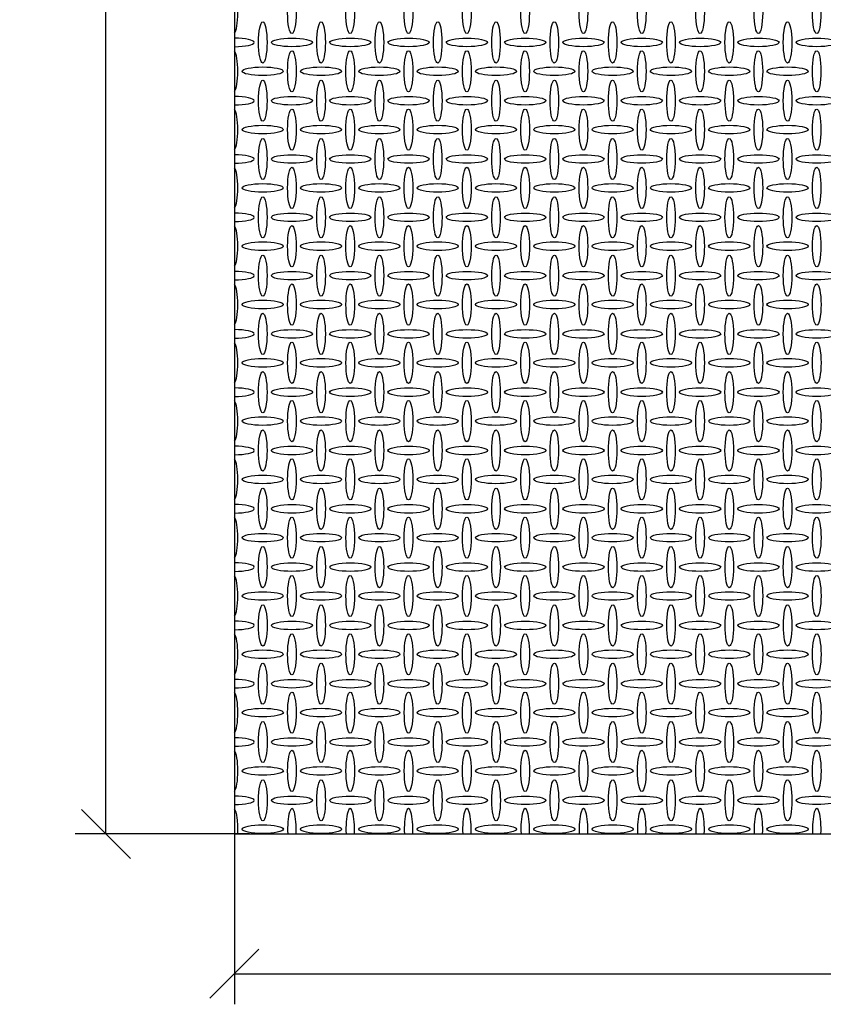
# Model space of a CAD drawing. Header units: millimetres. Extents: x 2063114 to 14983986, y -126020516 to 213791.
# Tile 180 of 256: x 2336090 to 2339370, y -1443931 to -1439911. Entities that reach past the tile are written whole.
import ezdxf

# ---------------------------------------------------------------- set-up
doc = ezdxf.new("R2010")
doc.units = ezdxf.units.MM
doc.layers.get('Defpoints').update_dxf_attribs({"color": 6, "lineweight": 35})
doc.styles.get("Standard").update_dxf_attribs({"font": 'arial.ttf'})
doc.dimstyles.new('25', dxfattribs={"dimscale": 100, "dimtxt": 2.5, "dimasz": 2, "dimexe": 1.25, "dimexo": 0.625, "dimtad": 1, "dimdec": 0, "dimlfac": 0.25, "dimtxsty": 'Standard', "dimblk": 'OBLIQUE', "dimcen": 2, "dimdle": 0.008, "dimclrd": 256, "dimclre": 256, "dimclrt": 256, "dimadec": 0, "dimazin": 0, "dimtfac": 1, "dimtdec": 0, "dimtmove": 1, "dimatfit": 2, "dimfxl": 1.25, "dimarcsym": 0})

# ---------------------------------------------------------------- blocks, each defined once
blk = doc.blocks.new('_Oblique')
at = {"color": 0, "linetype": 'ByBlock', "lineweight": -2}
blk.add_line((-0.5, -0.5), (0.5, 0.5), dxfattribs=at)
blk = doc.blocks.new('*D920')
at = {"lineweight": -2, "transparency": 16777216}
for p, q in [((2336966.6, -1442876.4), (2336966.6, -1443931.3)), ((2342608.6, -1443298.2), (2342608.6, -1443931.3)), ((2336965.8, -1443806.3), (2342609.4, -1443806.3))]:
    blk.add_line(p, q, dxfattribs=at)
at = {"layer": 'Defpoints', "color": 0, "lineweight": 30, "transparency": 16777216}
for p in [(2336966.6, -1442813.9), (2342608.6, -1443235.7), (2342608.6, -1443806.3)]:
    blk.add_point(p, dxfattribs=at)
at = {"lineweight": -2, "transparency": 16777216, "xscale": 200, "yscale": 200, "zscale": 200, "rotation": 180}
blk.add_blockref('_Oblique', (2336966.6, -1443806.3), dxfattribs=at)
at = {"lineweight": -2, "transparency": 16777216, "xscale": 200, "yscale": 200, "zscale": 200}
blk.add_blockref('_Oblique', (2342608.6, -1443806.3), dxfattribs=at)
at = {"transparency": 16777216, "insert": (2339787.6, -1443616.1), "char_height": 250, "attachment_point": 5}
blk.add_mtext('1410', dxfattribs=at)
blk = doc.blocks.new('*D921')
at = {"lineweight": -2, "transparency": 16777216}
for p, q in [((2337028.5, -1429155.7), (2336317, -1429155.7)), ((2336442, -1443236.5), (2336442, -1429154.9)), ((2337028.5, -1443235.7), (2336317, -1443235.7))]:
    blk.add_line(p, q, dxfattribs=at)
at = {"layer": 'Defpoints', "color": 0, "lineweight": 30, "transparency": 16777216}
for p in [(2336442, -1429155.7), (2337091, -1429155.7), (2337091, -1443235.7)]:
    blk.add_point(p, dxfattribs=at)
at = {"lineweight": -2, "transparency": 16777216, "xscale": 200, "yscale": 200, "zscale": 200}
for p, rotation in [((2336442, -1429155.7), 90), ((2336442, -1443235.7), 270)]:
    blk.add_blockref('_Oblique', p, dxfattribs=dict(at, rotation=rotation))
at = {"transparency": 16777216, "insert": (2336251.8, -1436195.7), "char_height": 250, "attachment_point": 5, "rotation": 90}
blk.add_mtext('3520', dxfattribs=at)

msp = doc.modelspace()

# ---------------------------------------------------------------- linework, layer by layer
msp.add_lwpolyline([(2342608.57243, -1429155.73909), (2336966.57243, -1429155.73909), (2336966.57243, -1443235.73876), (2342608.57243, -1443235.73876)], close=True)
at = {"linetype": 'Continuous'}
for centre, major_axis, start_param, end_param in [((2336962.79766, -1439883.70508), (0, -84), 0.2174101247, 2.9241825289), ((2336962.9943, -1440003.90182), (84, 0), 4.7549986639, 7.8113719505), ((2336962.79766, -1440121.70508), (0, -84), 0.2174101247, 2.9241825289), ((2336962.9943, -1440241.90182), (84, 0), 4.7549986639, 7.8113719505), ((2336962.8497, -1440359.85395), (0, -84), 0.2143655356, 2.9272271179), ((2336963.00907, -1440479.93143), (84, 0), 4.7548226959, 7.8115479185), ((2336962.8497, -1440597.85395), (0, -84), 0.2143655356, 2.9272271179), ((2336963.04635, -1440718.05069), (84, 0), 4.754378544, 7.8119920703), ((2336962.8497, -1440835.85395), (0, -84), 0.2143655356, 2.9272271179), ((2336963.09839, -1440956.19956), (84, 0), 4.7537584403, 7.812612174), ((2336962.90174, -1441074.00282), (0, -84), 0.2113229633, 2.9302696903), ((2336963.0125, -1441193.90117), (84, 0), 4.7547818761, 7.8115887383), ((2336962.91811, -1441312.07178), (0, -84), 0.2103668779, 2.9312257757), ((2336963.02886, -1441431.97013), (84, 0), 4.7545869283, 7.811783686), ((2336962.91811, -1441550.07178), (0, -84), 0.2103668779, 2.9312257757), ((2336963.04987, -1441670.05159), (84, 0), 4.754336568, 7.8120340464), ((2336962.91811, -1441788.07178), (0, -84), 0.2103668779, 2.9312257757), ((2336963.07748, -1441908.14926), (84, 0), 4.7540076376, 7.8123629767), ((2336962.91811, -1442026.07178), (0, -84), 0.2103668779, 2.9312257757), ((2336963.11475, -1442146.26852), (84, 0), 4.7535635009, 7.8128071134), ((2336962.91811, -1442264.07178), (0, -84), 0.2103668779, 2.9312257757), ((2336963.16679, -1442384.41739), (84, 0), 4.7529434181, 7.8134271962), ((2336962.97015, -1442502.22065), (0, -84), 0.2073269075, 2.9342657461), ((2336963.12952, -1442622.29813), (84, 0), 4.7533875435, 7.8129830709), ((2336962.97015, -1442740.22065), (0, -84), 0.2073269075, 2.9342657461), ((2336963.16679, -1442860.41739), (84, 0), 4.7529434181, 7.8134271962), ((2336962.97015, -1442978.22065), (0, -84), 0.2073269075, 2.9342657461), ((2336963.21884, -1443098.56626), (84, 0), 4.7523233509, 7.8140472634), ((2337201.02219, -1443216.36952), (0, -84), 1.3381162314, 4.9450690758), ((2337439.02219, -1443216.36952), (0, -84), 1.3381162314, 4.9450690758), ((2337677.02219, -1443216.36952), (0, -84), 1.3381162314, 4.9450690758), ((2337915.02219, -1443216.36952), (0, -84), 1.3381162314, 4.9450690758), ((2338153.02219, -1443216.36952), (0, -84), 1.3381162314, 4.9450690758), ((2338391.02219, -1443216.36952), (0, -84), 1.3381162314, 4.9450690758), ((2338629.02219, -1443216.36952), (0, -84), 1.3381162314, 4.9450690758), ((2338867.02219, -1443216.36952), (0, -84), 1.3381162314, 4.9450690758), ((2339105.02219, -1443216.36952), (0, -84), 1.3381162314, 4.9450690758), ((2339343.02219, -1443216.36952), (0, -84), 1.3381162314, 4.9450690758), ((2336963.02219, -1443216.36952), (0, -84), 1.3381162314, 2.9373037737)]:
    msp.add_ellipse(centre, major_axis=major_axis, ratio=0.2083333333, start_param=start_param, end_param=end_param, dxfattribs=at)
for centre, major_axis in [((2337200.79766, -1439883.70508), (0, -84)), ((2337438.79766, -1439883.70508), (0, -84)), ((2337676.79766, -1439883.70508), (0, -84)), ((2337914.79766, -1439883.70508), (0, -84)), ((2338152.79766, -1439883.70508), (0, -84)), ((2338390.79766, -1439883.70508), (0, -84)), ((2338628.79766, -1439883.70508), (0, -84)), ((2338866.79766, -1439883.70508), (0, -84)), ((2339104.79766, -1439883.70508), (0, -84)), ((2339342.79766, -1439883.70508), (0, -84)), ((2337081.9943, -1440003.90182), (0, -84)), ((2337319.9943, -1440003.90182), (0, -84)), ((2337557.9943, -1440003.90182), (0, -84)), ((2337795.9943, -1440003.90182), (0, -84)), ((2338033.9943, -1440003.90182), (0, -84)), ((2338271.9943, -1440003.90182), (0, -84)), ((2338509.9943, -1440003.90182), (0, -84)), ((2338747.9943, -1440003.90182), (0, -84)), ((2338985.9943, -1440003.90182), (0, -84)), ((2339223.9943, -1440003.90182), (0, -84)), ((2337200.9943, -1440003.90182), (84, 0)), ((2337438.9943, -1440003.90182), (84, 0)), ((2337676.9943, -1440003.90182), (84, 0)), ((2337914.9943, -1440003.90182), (84, 0)), ((2338152.9943, -1440003.90182), (84, 0)), ((2338390.9943, -1440003.90182), (84, 0)), ((2338628.9943, -1440003.90182), (84, 0)), ((2338866.9943, -1440003.90182), (84, 0)), ((2339104.9943, -1440003.90182), (84, 0)), ((2339342.9943, -1440003.90182), (84, 0)), ((2337200.79766, -1440121.70508), (0, -84)), ((2337438.79766, -1440121.70508), (0, -84)), ((2337676.79766, -1440121.70508), (0, -84)), ((2337914.79766, -1440121.70508), (0, -84)), ((2338152.79766, -1440121.70508), (0, -84)), ((2338390.79766, -1440121.70508), (0, -84)), ((2338628.79766, -1440121.70508), (0, -84)), ((2338866.79766, -1440121.70508), (0, -84)), ((2339104.79766, -1440121.70508), (0, -84)), ((2339342.79766, -1440121.70508), (0, -84)), ((2337081.79766, -1440121.70508), (84, 0)), ((2337319.79766, -1440121.70508), (84, 0)), ((2337557.79766, -1440121.70508), (84, 0)), ((2337795.79766, -1440121.70508), (84, 0)), ((2338033.79766, -1440121.70508), (84, 0)), ((2338271.79766, -1440121.70508), (84, 0)), ((2338509.79766, -1440121.70508), (84, 0)), ((2338747.79766, -1440121.70508), (84, 0)), ((2338985.79766, -1440121.70508), (84, 0)), ((2339223.79766, -1440121.70508), (84, 0)), ((2337082.04635, -1440242.05069), (0, -84)), ((2337320.04635, -1440242.05069), (0, -84)), ((2337558.04635, -1440242.05069), (0, -84)), ((2337796.04635, -1440242.05069), (0, -84)), ((2338034.04635, -1440242.05069), (0, -84)), ((2338272.04635, -1440242.05069), (0, -84)), ((2338510.04635, -1440242.05069), (0, -84)), ((2338748.04635, -1440242.05069), (0, -84)), ((2338986.04635, -1440242.05069), (0, -84)), ((2339224.04635, -1440242.05069), (0, -84)), ((2337200.9943, -1440241.90182), (84, 0)), ((2337438.9943, -1440241.90182), (84, 0)), ((2337676.9943, -1440241.90182), (84, 0)), ((2337914.9943, -1440241.90182), (84, 0)), ((2338152.9943, -1440241.90182), (84, 0)), ((2338390.9943, -1440241.90182), (84, 0)), ((2338628.9943, -1440241.90182), (84, 0)), ((2338866.9943, -1440241.90182), (84, 0)), ((2339104.9943, -1440241.90182), (84, 0)), ((2339342.9943, -1440241.90182), (84, 0)), ((2337200.8497, -1440359.85395), (0, -84)), ((2337438.8497, -1440359.85395), (0, -84)), ((2337676.8497, -1440359.85395), (0, -84)), ((2337914.8497, -1440359.85395), (0, -84)), ((2338152.8497, -1440359.85395), (0, -84)), ((2338390.8497, -1440359.85395), (0, -84)), ((2338628.8497, -1440359.85395), (0, -84)), ((2338866.8497, -1440359.85395), (0, -84)), ((2339104.8497, -1440359.85395), (0, -84)), ((2339342.8497, -1440359.85395), (0, -84)), ((2337081.79766, -1440359.70508), (84, 0)), ((2337319.79766, -1440359.70508), (84, 0)), ((2337557.79766, -1440359.70508), (84, 0)), ((2337795.79766, -1440359.70508), (84, 0)), ((2338033.79766, -1440359.70508), (84, 0)), ((2338271.79766, -1440359.70508), (84, 0)), ((2338509.79766, -1440359.70508), (84, 0)), ((2338747.79766, -1440359.70508), (84, 0)), ((2338985.79766, -1440359.70508), (84, 0)), ((2339223.79766, -1440359.70508), (84, 0)), ((2337082.00907, -1440479.93143), (0, -84)), ((2337320.00907, -1440479.93143), (0, -84)), ((2337558.00907, -1440479.93143), (0, -84)), ((2337796.00907, -1440479.93143), (0, -84)), ((2338034.00907, -1440479.93143), (0, -84)), ((2338272.00907, -1440479.93143), (0, -84)), ((2338510.00907, -1440479.93143), (0, -84)), ((2338748.00907, -1440479.93143), (0, -84)), ((2338986.00907, -1440479.93143), (0, -84)), ((2339224.00907, -1440479.93143), (0, -84)), ((2337201.00907, -1440479.93143), (84, 0)), ((2337439.00907, -1440479.93143), (84, 0)), ((2337677.00907, -1440479.93143), (84, 0)), ((2337915.00907, -1440479.93143), (84, 0)), ((2338153.00907, -1440479.93143), (84, 0)), ((2338391.00907, -1440479.93143), (84, 0)), ((2338629.00907, -1440479.93143), (84, 0)), ((2338867.00907, -1440479.93143), (84, 0)), ((2339105.00907, -1440479.93143), (84, 0)), ((2339343.00907, -1440479.93143), (84, 0)), ((2337200.8497, -1440597.85395), (0, -84)), ((2337438.8497, -1440597.85395), (0, -84)), ((2337676.8497, -1440597.85395), (0, -84)), ((2337914.8497, -1440597.85395), (0, -84)), ((2338152.8497, -1440597.85395), (0, -84)), ((2338390.8497, -1440597.85395), (0, -84)), ((2338628.8497, -1440597.85395), (0, -84)), ((2338866.8497, -1440597.85395), (0, -84)), ((2339104.8497, -1440597.85395), (0, -84)), ((2339342.8497, -1440597.85395), (0, -84)), ((2337081.8497, -1440597.85395), (84, 0)), ((2337319.8497, -1440597.85395), (84, 0)), ((2337557.8497, -1440597.85395), (84, 0)), ((2337795.8497, -1440597.85395), (84, 0)), ((2338033.8497, -1440597.85395), (84, 0)), ((2338271.8497, -1440597.85395), (84, 0)), ((2338509.8497, -1440597.85395), (84, 0)), ((2338747.8497, -1440597.85395), (84, 0)), ((2338985.8497, -1440597.85395), (84, 0)), ((2339223.8497, -1440597.85395), (84, 0)), ((2337082.04635, -1440718.05069), (0, -84)), ((2337320.04635, -1440718.05069), (0, -84)), ((2337558.04635, -1440718.05069), (0, -84)), ((2337796.04635, -1440718.05069), (0, -84)), ((2338034.04635, -1440718.05069), (0, -84)), ((2338272.04635, -1440718.05069), (0, -84)), ((2338510.04635, -1440718.05069), (0, -84)), ((2338748.04635, -1440718.05069), (0, -84)), ((2338986.04635, -1440718.05069), (0, -84)), ((2339224.04635, -1440718.05069), (0, -84)), ((2337201.04635, -1440718.05069), (84, 0)), ((2337439.04635, -1440718.05069), (84, 0)), ((2337677.04635, -1440718.05069), (84, 0)), ((2337915.04635, -1440718.05069), (84, 0)), ((2338153.04635, -1440718.05069), (84, 0)), ((2338391.04635, -1440718.05069), (84, 0)), ((2338629.04635, -1440718.05069), (84, 0)), ((2338867.04635, -1440718.05069), (84, 0)), ((2339105.04635, -1440718.05069), (84, 0)), ((2339343.04635, -1440718.05069), (84, 0)), ((2337200.8497, -1440835.85395), (0, -84)), ((2337438.8497, -1440835.85395), (0, -84)), ((2337676.8497, -1440835.85395), (0, -84)), ((2337914.8497, -1440835.85395), (0, -84)), ((2338152.8497, -1440835.85395), (0, -84)), ((2338390.8497, -1440835.85395), (0, -84)), ((2338628.8497, -1440835.85395), (0, -84)), ((2338866.8497, -1440835.85395), (0, -84)), ((2339104.8497, -1440835.85395), (0, -84)), ((2339342.8497, -1440835.85395), (0, -84)), ((2337081.8497, -1440835.85395), (84, 0)), ((2337319.8497, -1440835.85395), (84, 0)), ((2337557.8497, -1440835.85395), (84, 0)), ((2337795.8497, -1440835.85395), (84, 0)), ((2338033.8497, -1440835.85395), (84, 0)), ((2338271.8497, -1440835.85395), (84, 0)), ((2338509.8497, -1440835.85395), (84, 0)), ((2338747.8497, -1440835.85395), (84, 0)), ((2338985.8497, -1440835.85395), (84, 0)), ((2339223.8497, -1440835.85395), (84, 0)), ((2337082.09839, -1440956.19956), (0, -84)), ((2337320.09839, -1440956.19956), (0, -84)), ((2337558.09839, -1440956.19956), (0, -84)), ((2337796.09839, -1440956.19956), (0, -84)), ((2338034.09839, -1440956.19956), (0, -84)), ((2338272.09839, -1440956.19956), (0, -84)), ((2338510.09839, -1440956.19956), (0, -84)), ((2338748.09839, -1440956.19956), (0, -84)), ((2338986.09839, -1440956.19956), (0, -84)), ((2339224.09839, -1440956.19956), (0, -84)), ((2337201.09839, -1440956.19956), (84, 0)), ((2337439.09839, -1440956.19956), (84, 0)), ((2337677.09839, -1440956.19956), (84, 0)), ((2337915.09839, -1440956.19956), (84, 0)), ((2338153.09839, -1440956.19956), (84, 0)), ((2338391.09839, -1440956.19956), (84, 0)), ((2338629.09839, -1440956.19956), (84, 0)), ((2338867.09839, -1440956.19956), (84, 0)), ((2339105.09839, -1440956.19956), (84, 0)), ((2339343.09839, -1440956.19956), (84, 0)), ((2337200.90174, -1441074.00282), (0, -84)), ((2337438.90174, -1441074.00282), (0, -84)), ((2337676.90174, -1441074.00282), (0, -84)), ((2337914.90174, -1441074.00282), (0, -84)), ((2338152.90174, -1441074.00282), (0, -84)), ((2338390.90174, -1441074.00282), (0, -84)), ((2338628.90174, -1441074.00282), (0, -84)), ((2338866.90174, -1441074.00282), (0, -84)), ((2339104.90174, -1441074.00282), (0, -84)), ((2339342.90174, -1441074.00282), (0, -84)), ((2337081.91811, -1441074.07178), (84, 0)), ((2337319.91811, -1441074.07178), (84, 0)), ((2337557.91811, -1441074.07178), (84, 0)), ((2337795.91811, -1441074.07178), (84, 0)), ((2338033.91811, -1441074.07178), (84, 0)), ((2338271.91811, -1441074.07178), (84, 0)), ((2338509.91811, -1441074.07178), (84, 0)), ((2338747.91811, -1441074.07178), (84, 0)), ((2338985.91811, -1441074.07178), (84, 0)), ((2339223.91811, -1441074.07178), (84, 0)), ((2337082.0125, -1441193.90117), (0, -84)), ((2337320.0125, -1441193.90117), (0, -84)), ((2337558.0125, -1441193.90117), (0, -84)), ((2337796.0125, -1441193.90117), (0, -84)), ((2338034.0125, -1441193.90117), (0, -84)), ((2338272.0125, -1441193.90117), (0, -84)), ((2338510.0125, -1441193.90117), (0, -84)), ((2338748.0125, -1441193.90117), (0, -84)), ((2338986.0125, -1441193.90117), (0, -84)), ((2339224.0125, -1441193.90117), (0, -84)), ((2337201.0125, -1441193.90117), (84, 0)), ((2337439.0125, -1441193.90117), (84, 0)), ((2337677.0125, -1441193.90117), (84, 0)), ((2337915.0125, -1441193.90117), (84, 0)), ((2338153.0125, -1441193.90117), (84, 0)), ((2338391.0125, -1441193.90117), (84, 0)), ((2338629.0125, -1441193.90117), (84, 0)), ((2338867.0125, -1441193.90117), (84, 0)), ((2339105.0125, -1441193.90117), (84, 0)), ((2339343.0125, -1441193.90117), (84, 0)), ((2337200.91811, -1441312.07178), (0, -84)), ((2337438.91811, -1441312.07178), (0, -84)), ((2337676.91811, -1441312.07178), (0, -84)), ((2337914.91811, -1441312.07178), (0, -84)), ((2338152.91811, -1441312.07178), (0, -84)), ((2338390.91811, -1441312.07178), (0, -84)), ((2338628.91811, -1441312.07178), (0, -84)), ((2338866.91811, -1441312.07178), (0, -84)), ((2339104.91811, -1441312.07178), (0, -84)), ((2339342.91811, -1441312.07178), (0, -84)), ((2337081.91811, -1441312.07178), (84, 0)), ((2337319.91811, -1441312.07178), (84, 0)), ((2337557.91811, -1441312.07178), (84, 0)), ((2337795.91811, -1441312.07178), (84, 0)), ((2338033.91811, -1441312.07178), (84, 0)), ((2338271.91811, -1441312.07178), (84, 0)), ((2338509.91811, -1441312.07178), (84, 0)), ((2338747.91811, -1441312.07178), (84, 0)), ((2338985.91811, -1441312.07178), (84, 0)), ((2339223.91811, -1441312.07178), (84, 0)), ((2337082.02886, -1441431.97013), (0, -84)), ((2337320.02886, -1441431.97013), (0, -84)), ((2337558.02886, -1441431.97013), (0, -84)), ((2337796.02886, -1441431.97013), (0, -84)), ((2338034.02886, -1441431.97013), (0, -84)), ((2338272.02886, -1441431.97013), (0, -84)), ((2338510.02886, -1441431.97013), (0, -84)), ((2338748.02886, -1441431.97013), (0, -84)), ((2338986.02886, -1441431.97013), (0, -84)), ((2339224.02886, -1441431.97013), (0, -84)), ((2337201.02886, -1441431.97013), (84, 0)), ((2337439.02886, -1441431.97013), (84, 0)), ((2337677.02886, -1441431.97013), (84, 0)), ((2337915.02886, -1441431.97013), (84, 0)), ((2338153.02886, -1441431.97013), (84, 0)), ((2338391.02886, -1441431.97013), (84, 0)), ((2338629.02886, -1441431.97013), (84, 0)), ((2338867.02886, -1441431.97013), (84, 0)), ((2339105.02886, -1441431.97013), (84, 0)), ((2339343.02886, -1441431.97013), (84, 0)), ((2337200.91811, -1441550.07178), (0, -84)), ((2337438.91811, -1441550.07178), (0, -84)), ((2337676.91811, -1441550.07178), (0, -84)), ((2337914.91811, -1441550.07178), (0, -84)), ((2338152.91811, -1441550.07178), (0, -84)), ((2338390.91811, -1441550.07178), (0, -84)), ((2338628.91811, -1441550.07178), (0, -84)), ((2338866.91811, -1441550.07178), (0, -84)), ((2339104.91811, -1441550.07178), (0, -84)), ((2339342.91811, -1441550.07178), (0, -84)), ((2337081.91811, -1441550.07178), (84, 0)), ((2337319.91811, -1441550.07178), (84, 0)), ((2337557.91811, -1441550.07178), (84, 0)), ((2337795.91811, -1441550.07178), (84, 0)), ((2338033.91811, -1441550.07178), (84, 0)), ((2338271.91811, -1441550.07178), (84, 0)), ((2338509.91811, -1441550.07178), (84, 0)), ((2338747.91811, -1441550.07178), (84, 0)), ((2338985.91811, -1441550.07178), (84, 0)), ((2339223.91811, -1441550.07178), (84, 0)), ((2337082.04987, -1441670.05159), (0, -84)), ((2337320.04987, -1441670.05159), (0, -84)), ((2337558.04987, -1441670.05159), (0, -84)), ((2337796.04987, -1441670.05159), (0, -84)), ((2338034.04987, -1441670.05159), (0, -84)), ((2338272.04987, -1441670.05159), (0, -84)), ((2338510.04987, -1441670.05159), (0, -84)), ((2338748.04987, -1441670.05159), (0, -84)), ((2338986.04987, -1441670.05159), (0, -84)), ((2339224.04987, -1441670.05159), (0, -84)), ((2337201.04987, -1441670.05159), (84, 0)), ((2337439.04987, -1441670.05159), (84, 0)), ((2337677.04987, -1441670.05159), (84, 0)), ((2337915.04987, -1441670.05159), (84, 0)), ((2338153.04987, -1441670.05159), (84, 0)), ((2338391.04987, -1441670.05159), (84, 0)), ((2338629.04987, -1441670.05159), (84, 0)), ((2338867.04987, -1441670.05159), (84, 0)), ((2339105.04987, -1441670.05159), (84, 0)), ((2339343.04987, -1441670.05159), (84, 0)), ((2337200.91811, -1441788.07178), (0, -84)), ((2337438.91811, -1441788.07178), (0, -84)), ((2337676.91811, -1441788.07178), (0, -84)), ((2337914.91811, -1441788.07178), (0, -84)), ((2338152.91811, -1441788.07178), (0, -84)), ((2338390.91811, -1441788.07178), (0, -84)), ((2338628.91811, -1441788.07178), (0, -84)), ((2338866.91811, -1441788.07178), (0, -84)), ((2339104.91811, -1441788.07178), (0, -84)), ((2339342.91811, -1441788.07178), (0, -84)), ((2337081.91811, -1441788.07178), (84, 0)), ((2337319.91811, -1441788.07178), (84, 0)), ((2337557.91811, -1441788.07178), (84, 0)), ((2337795.91811, -1441788.07178), (84, 0)), ((2338033.91811, -1441788.07178), (84, 0)), ((2338271.91811, -1441788.07178), (84, 0)), ((2338509.91811, -1441788.07178), (84, 0)), ((2338747.91811, -1441788.07178), (84, 0)), ((2338985.91811, -1441788.07178), (84, 0)), ((2339223.91811, -1441788.07178), (84, 0)), ((2337082.07748, -1441908.14926), (0, -84)), ((2337320.07748, -1441908.14926), (0, -84)), ((2337558.07748, -1441908.14926), (0, -84)), ((2337796.07748, -1441908.14926), (0, -84)), ((2338034.07748, -1441908.14926), (0, -84)), ((2338272.07748, -1441908.14926), (0, -84)), ((2338510.07748, -1441908.14926), (0, -84)), ((2338748.07748, -1441908.14926), (0, -84)), ((2338986.07748, -1441908.14926), (0, -84)), ((2339224.07748, -1441908.14926), (0, -84)), ((2337201.07748, -1441908.14926), (84, 0)), ((2337439.07748, -1441908.14926), (84, 0)), ((2337677.07748, -1441908.14926), (84, 0)), ((2337915.07748, -1441908.14926), (84, 0)), ((2338153.07748, -1441908.14926), (84, 0)), ((2338391.07748, -1441908.14926), (84, 0)), ((2338629.07748, -1441908.14926), (84, 0)), ((2338867.07748, -1441908.14926), (84, 0)), ((2339105.07748, -1441908.14926), (84, 0)), ((2339343.07748, -1441908.14926), (84, 0)), ((2337200.91811, -1442026.07178), (0, -84)), ((2337438.91811, -1442026.07178), (0, -84)), ((2337676.91811, -1442026.07178), (0, -84)), ((2337914.91811, -1442026.07178), (0, -84)), ((2338152.91811, -1442026.07178), (0, -84)), ((2338390.91811, -1442026.07178), (0, -84)), ((2338628.91811, -1442026.07178), (0, -84)), ((2338866.91811, -1442026.07178), (0, -84)), ((2339104.91811, -1442026.07178), (0, -84)), ((2339342.91811, -1442026.07178), (0, -84)), ((2337081.91811, -1442026.07178), (84, 0)), ((2337319.91811, -1442026.07178), (84, 0)), ((2337557.91811, -1442026.07178), (84, 0)), ((2337795.91811, -1442026.07178), (84, 0)), ((2338033.91811, -1442026.07178), (84, 0)), ((2338271.91811, -1442026.07178), (84, 0)), ((2338509.91811, -1442026.07178), (84, 0)), ((2338747.91811, -1442026.07178), (84, 0)), ((2338985.91811, -1442026.07178), (84, 0)), ((2339223.91811, -1442026.07178), (84, 0)), ((2337082.11475, -1442146.26852), (0, -84)), ((2337320.11475, -1442146.26852), (0, -84)), ((2337558.11475, -1442146.26852), (0, -84)), ((2337796.11475, -1442146.26852), (0, -84)), ((2338034.11475, -1442146.26852), (0, -84)), ((2338272.11475, -1442146.26852), (0, -84)), ((2338510.11475, -1442146.26852), (0, -84)), ((2338748.11475, -1442146.26852), (0, -84)), ((2338986.11475, -1442146.26852), (0, -84)), ((2339224.11475, -1442146.26852), (0, -84)), ((2337201.11475, -1442146.26852), (84, 0)), ((2337439.11475, -1442146.26852), (84, 0)), ((2337677.11475, -1442146.26852), (84, 0)), ((2337915.11475, -1442146.26852), (84, 0)), ((2338153.11475, -1442146.26852), (84, 0)), ((2338391.11475, -1442146.26852), (84, 0)), ((2338629.11475, -1442146.26852), (84, 0)), ((2338867.11475, -1442146.26852), (84, 0)), ((2339105.11475, -1442146.26852), (84, 0)), ((2339343.11475, -1442146.26852), (84, 0)), ((2337200.91811, -1442264.07178), (0, -84)), ((2337438.91811, -1442264.07178), (0, -84)), ((2337676.91811, -1442264.07178), (0, -84)), ((2337914.91811, -1442264.07178), (0, -84)), ((2338152.91811, -1442264.07178), (0, -84)), ((2338390.91811, -1442264.07178), (0, -84)), ((2338628.91811, -1442264.07178), (0, -84)), ((2338866.91811, -1442264.07178), (0, -84)), ((2339104.91811, -1442264.07178), (0, -84)), ((2339342.91811, -1442264.07178), (0, -84)), ((2337081.91811, -1442264.07178), (84, 0)), ((2337319.91811, -1442264.07178), (84, 0)), ((2337557.91811, -1442264.07178), (84, 0)), ((2337795.91811, -1442264.07178), (84, 0)), ((2338033.91811, -1442264.07178), (84, 0)), ((2338271.91811, -1442264.07178), (84, 0)), ((2338509.91811, -1442264.07178), (84, 0)), ((2338747.91811, -1442264.07178), (84, 0)), ((2338985.91811, -1442264.07178), (84, 0)), ((2339223.91811, -1442264.07178), (84, 0)), ((2337082.16679, -1442384.41739), (0, -84)), ((2337320.16679, -1442384.41739), (0, -84)), ((2337558.16679, -1442384.41739), (0, -84)), ((2337796.16679, -1442384.41739), (0, -84)), ((2338034.16679, -1442384.41739), (0, -84)), ((2338272.16679, -1442384.41739), (0, -84)), ((2338510.16679, -1442384.41739), (0, -84)), ((2338748.16679, -1442384.41739), (0, -84)), ((2338986.16679, -1442384.41739), (0, -84)), ((2339224.16679, -1442384.41739), (0, -84)), ((2337201.16679, -1442384.41739), (84, 0)), ((2337439.16679, -1442384.41739), (84, 0)), ((2337677.16679, -1442384.41739), (84, 0)), ((2337915.16679, -1442384.41739), (84, 0)), ((2338153.16679, -1442384.41739), (84, 0)), ((2338391.16679, -1442384.41739), (84, 0)), ((2338629.16679, -1442384.41739), (84, 0)), ((2338867.16679, -1442384.41739), (84, 0)), ((2339105.16679, -1442384.41739), (84, 0)), ((2339343.16679, -1442384.41739), (84, 0)), ((2337200.97015, -1442502.22065), (0, -84)), ((2337438.97015, -1442502.22065), (0, -84)), ((2337676.97015, -1442502.22065), (0, -84)), ((2337914.97015, -1442502.22065), (0, -84)), ((2338152.97015, -1442502.22065), (0, -84)), ((2338390.97015, -1442502.22065), (0, -84)), ((2338628.97015, -1442502.22065), (0, -84)), ((2338866.97015, -1442502.22065), (0, -84)), ((2339104.97015, -1442502.22065), (0, -84)), ((2339342.97015, -1442502.22065), (0, -84)), ((2337081.91811, -1442502.07178), (84, 0)), ((2337319.91811, -1442502.07178), (84, 0)), ((2337557.91811, -1442502.07178), (84, 0)), ((2337795.91811, -1442502.07178), (84, 0)), ((2338033.91811, -1442502.07178), (84, 0)), ((2338271.91811, -1442502.07178), (84, 0)), ((2338509.91811, -1442502.07178), (84, 0)), ((2338747.91811, -1442502.07178), (84, 0)), ((2338985.91811, -1442502.07178), (84, 0)), ((2339223.91811, -1442502.07178), (84, 0)), ((2337082.12952, -1442622.29813), (0, -84)), ((2337320.12952, -1442622.29813), (0, -84)), ((2337558.12952, -1442622.29813), (0, -84)), ((2337796.12952, -1442622.29813), (0, -84)), ((2338034.12952, -1442622.29813), (0, -84)), ((2338272.12952, -1442622.29813), (0, -84)), ((2338510.12952, -1442622.29813), (0, -84)), ((2338748.12952, -1442622.29813), (0, -84)), ((2338986.12952, -1442622.29813), (0, -84)), ((2339224.12952, -1442622.29813), (0, -84)), ((2337201.12952, -1442622.29813), (84, 0)), ((2337439.12952, -1442622.29813), (84, 0)), ((2337677.12952, -1442622.29813), (84, 0)), ((2337915.12952, -1442622.29813), (84, 0)), ((2338153.12952, -1442622.29813), (84, 0)), ((2338391.12952, -1442622.29813), (84, 0)), ((2338629.12952, -1442622.29813), (84, 0)), ((2338867.12952, -1442622.29813), (84, 0)), ((2339105.12952, -1442622.29813), (84, 0)), ((2339343.12952, -1442622.29813), (84, 0)), ((2337200.97015, -1442740.22065), (0, -84)), ((2337438.97015, -1442740.22065), (0, -84)), ((2337676.97015, -1442740.22065), (0, -84)), ((2337914.97015, -1442740.22065), (0, -84)), ((2338152.97015, -1442740.22065), (0, -84)), ((2338390.97015, -1442740.22065), (0, -84)), ((2338628.97015, -1442740.22065), (0, -84)), ((2338866.97015, -1442740.22065), (0, -84)), ((2339104.97015, -1442740.22065), (0, -84)), ((2339342.97015, -1442740.22065), (0, -84)), ((2337081.97015, -1442740.22065), (84, 0)), ((2337319.97015, -1442740.22065), (84, 0)), ((2337557.97015, -1442740.22065), (84, 0)), ((2337795.97015, -1442740.22065), (84, 0)), ((2338033.97015, -1442740.22065), (84, 0)), ((2338271.97015, -1442740.22065), (84, 0)), ((2338509.97015, -1442740.22065), (84, 0)), ((2338747.97015, -1442740.22065), (84, 0)), ((2338985.97015, -1442740.22065), (84, 0)), ((2339223.97015, -1442740.22065), (84, 0)), ((2337082.16679, -1442860.41739), (0, -84)), ((2337320.16679, -1442860.41739), (0, -84)), ((2337558.16679, -1442860.41739), (0, -84)), ((2337796.16679, -1442860.41739), (0, -84)), ((2338034.16679, -1442860.41739), (0, -84)), ((2338272.16679, -1442860.41739), (0, -84)), ((2338510.16679, -1442860.41739), (0, -84)), ((2338748.16679, -1442860.41739), (0, -84)), ((2338986.16679, -1442860.41739), (0, -84)), ((2339224.16679, -1442860.41739), (0, -84)), ((2337201.16679, -1442860.41739), (84, 0)), ((2337439.16679, -1442860.41739), (84, 0)), ((2337677.16679, -1442860.41739), (84, 0)), ((2337915.16679, -1442860.41739), (84, 0)), ((2338153.16679, -1442860.41739), (84, 0)), ((2338391.16679, -1442860.41739), (84, 0)), ((2338629.16679, -1442860.41739), (84, 0)), ((2338867.16679, -1442860.41739), (84, 0)), ((2339105.16679, -1442860.41739), (84, 0)), ((2339343.16679, -1442860.41739), (84, 0)), ((2337200.97015, -1442978.22065), (0, -84)), ((2337438.97015, -1442978.22065), (0, -84)), ((2337676.97015, -1442978.22065), (0, -84)), ((2337914.97015, -1442978.22065), (0, -84)), ((2338152.97015, -1442978.22065), (0, -84)), ((2338390.97015, -1442978.22065), (0, -84)), ((2338628.97015, -1442978.22065), (0, -84)), ((2338866.97015, -1442978.22065), (0, -84)), ((2339104.97015, -1442978.22065), (0, -84)), ((2339342.97015, -1442978.22065), (0, -84)), ((2337081.97015, -1442978.22065), (84, 0)), ((2337319.97015, -1442978.22065), (84, 0)), ((2337557.97015, -1442978.22065), (84, 0)), ((2337795.97015, -1442978.22065), (84, 0)), ((2338033.97015, -1442978.22065), (84, 0)), ((2338271.97015, -1442978.22065), (84, 0)), ((2338509.97015, -1442978.22065), (84, 0)), ((2338747.97015, -1442978.22065), (84, 0)), ((2338985.97015, -1442978.22065), (84, 0)), ((2339223.97015, -1442978.22065), (84, 0)), ((2337082.21884, -1443098.56626), (0, -84)), ((2337320.21884, -1443098.56626), (0, -84)), ((2337558.21884, -1443098.56626), (0, -84)), ((2337796.21884, -1443098.56626), (0, -84)), ((2338034.21884, -1443098.56626), (0, -84)), ((2338272.21884, -1443098.56626), (0, -84)), ((2338510.21884, -1443098.56626), (0, -84)), ((2338748.21884, -1443098.56626), (0, -84)), ((2338986.21884, -1443098.56626), (0, -84)), ((2339224.21884, -1443098.56626), (0, -84)), ((2337201.21884, -1443098.56626), (84, 0)), ((2337439.21884, -1443098.56626), (84, 0)), ((2337677.21884, -1443098.56626), (84, 0)), ((2337915.21884, -1443098.56626), (84, 0)), ((2338153.21884, -1443098.56626), (84, 0)), ((2338391.21884, -1443098.56626), (84, 0)), ((2338629.21884, -1443098.56626), (84, 0)), ((2338867.21884, -1443098.56626), (84, 0)), ((2339105.21884, -1443098.56626), (84, 0)), ((2339343.21884, -1443098.56626), (84, 0)), ((2337081.97015, -1443216.22065), (84, 0)), ((2337319.97015, -1443216.22065), (84, 0)), ((2337557.97015, -1443216.22065), (84, 0)), ((2337795.97015, -1443216.22065), (84, 0)), ((2338033.97015, -1443216.22065), (84, 0)), ((2338271.97015, -1443216.22065), (84, 0)), ((2338509.97015, -1443216.22065), (84, 0)), ((2338747.97015, -1443216.22065), (84, 0)), ((2338985.97015, -1443216.22065), (84, 0)), ((2339223.97015, -1443216.22065), (84, 0))]:
    msp.add_ellipse(centre, major_axis=major_axis, ratio=0.2083333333, dxfattribs=at)

# ---------------------------------------------------------------- dimensions: what is measured, and where the dimension line sits
dim = msp.add_linear_dim(base=(2336442.02631, -1429155.73909), p1=(2337090.95786, -1443235.73876), p2=(2337090.95786, -1429155.73909), angle=90, dimstyle='25')
dim.commit()
dim.dimension.update_dxf_attribs({"geometry": '*D921', "text_midpoint": (2336251.79779, -1436195.73893)})
dim = msp.add_linear_dim(base=(2342608.572432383, -1443806.2794434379), p1=(2336966.5724331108, -1442813.922519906), p2=(2342608.572432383, -1443235.73876169), dimstyle='25')
dim.commit()
dim.dimension.update_dxf_attribs({"geometry": '*D920', "text_midpoint": (2339787.5724327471, -1443616.1361965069)})

doc.saveas('drawing.dxf')
